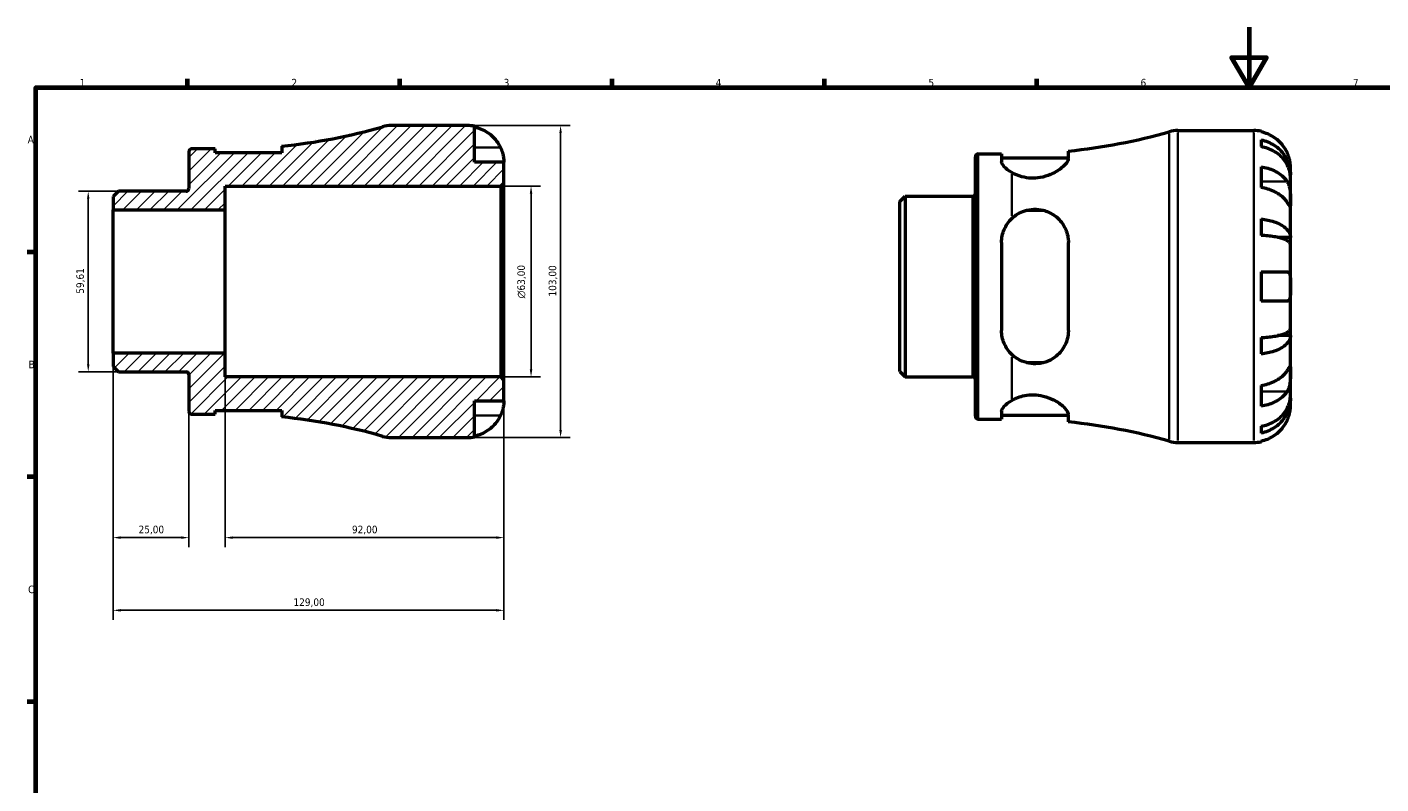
# Model space of a CAD drawing. Header units: millimetres. Extents: x 0 to 905, y 0 to 594.
# Tile 3 of 5: x 17 to 464, y 344 to 594. Entities that reach past the tile are written whole.
import ezdxf

# ---------------------------------------------------------------- set-up
doc = ezdxf.new("R2010")
doc.units = ezdxf.units.MM
for name, color, linetype, lineweight in [('Border (ISO)', 7, 'Continuous', 70), ('Dimension (ISO)', 7, 'Continuous', 25), ('Hatch (ISO)', 7, 'Continuous', 18), ('Visible (ISO)', 7, 'Continuous', 50), ('Visible Narrow (ISO)', 7, 'Continuous', 35)]:
    doc.layers.add(name, color=color, linetype=linetype, lineweight=lineweight)
doc.styles.add('Note Text (ISO)', font='tahoma.ttf')
doc.dimstyles.new('Default (ISO)', dxfattribs={"dimtxt": 2.5, "dimasz": 2.5, "dimexe": 3.175, "dimexo": 0, "dimgap": 0.762, "dimtad": 1, "dimrnd": 1e-08, "dimzin": 0, "dimtxsty": 'Note Text (ISO)', "dimcen": 0.09, "dimdle": 10, "dimclrd": 256, "dimclre": 256, "dimclrt": 232, "dimazin": 0, "dimtfac": 1.40208, "dimtmove": 0, "dimatfit": 3, "dimfxl": 1, "dimtolj": 1, "dimtzin": 0, "dimlwd": -1, "dimlwe": -1, "dimarcsym": 0})

# ---------------------------------------------------------------- blocks, each defined once
blk = doc.blocks.new('Borders Default Border')
at = {"layer": 'Border (ISO)'}
for p, q in [((70.08, 574), (70.08, 576.9)), ((140.17, 574), (140.17, 576.9)), ((210.25, 574), (210.25, 576.9)), ((280.33, 574), (280.33, 576.9)), ((350.42, 574), (350.42, 576.9)), ((20, 519.75), (17.1, 519.75)), ((20, 445.5), (17.1, 445.5)), ((20, 371.25), (17.1, 371.25))]:
    blk.add_line(p, q, dxfattribs=at)
at = {"layer": 'Border (ISO)', "flags": 128}
for points in [[(420.5, 594), (420.5, 574), (414.73, 584), (426.27, 584), (420.5, 574)], [(20, 20), (20, 574), (821, 574), (821, 20), (20, 20)]]:
    blk.add_lwpolyline(points, dxfattribs=at)
at = {"layer": 'Border (ISO)', "color": 232, "true_color": 0xca0064, "char_height": 2.5, "attachment_point": 7, "style": 'Note Text (ISO)'}
for s, insert in [('1', (34.48, 574.4)), ('2', (104.37, 574.4)), ('3', (174.43, 574.35)), ('4', (244.42, 574.4)), ('5', (314.64, 574.35)), ('6', (384.66, 574.35)), ('7', (454.77, 574.4)), ('A', (17.29, 555.62)), ('B', (17.59, 481.37)), ('C', (17.43, 407.08))]:
    blk.add_mtext(s, dxfattribs=dict(at, insert=insert))
blk = doc.blocks.new('*D7')
at = {"layer": 'Defpoints', "color": 0, "transparency": 16777216}
for p in [(37.29, 539.81), (47.29, 539.81), (47.29, 480.19)]:
    blk.add_point(p, dxfattribs=at)
at = {"layer": 'Dimension (ISO)', "transparency": 16777216}
for p, q in [((47.29, 539.81), (34.11, 539.81)), ((37.29, 482.69), (37.29, 537.31)), ((47.29, 480.19), (34.11, 480.19))]:
    blk.add_line(p, q, dxfattribs=at)
for points in [[(36.87, 537.31), (37.7, 537.31), (37.29, 539.81)], [(36.87, 482.69), (37.7, 482.69), (37.29, 480.19)]]:
    blk.add_solid(points, dxfattribs=at)
at = {"layer": 'Dimension (ISO)', "color": 232, "true_color": 0xca0064, "transparency": 16777216, "insert": (33.35, 505.97), "char_height": 2.5, "attachment_point": 1, "rotation": 90, "style": 'Note Text (ISO)'}
blk.add_mtext('\\A1;59,61', dxfattribs=at)
blk = doc.blocks.new('*D8')
at = {"layer": 'Defpoints', "color": 0, "transparency": 16777216}
for p in [(82.5, 486.38), (174.5, 477.47), (82.5, 425.47)]:
    blk.add_point(p, dxfattribs=at)
at = {"layer": 'Dimension (ISO)', "transparency": 16777216}
for p, q in [((82.5, 486.38), (82.5, 422.29)), ((174.5, 477.47), (174.5, 422.29)), ((172, 425.47), (85, 425.47))]:
    blk.add_line(p, q, dxfattribs=at)
for points in [[(85, 425.89), (85, 425.05), (82.5, 425.47)], [(172, 425.89), (172, 425.05), (174.5, 425.47)]]:
    blk.add_solid(points, dxfattribs=at)
at = {"layer": 'Dimension (ISO)', "color": 232, "true_color": 0xca0064, "transparency": 16777216, "insert": (124.35, 429.41), "char_height": 2.5, "attachment_point": 1, "style": 'Note Text (ISO)'}
blk.add_mtext('\\A1;92,00', dxfattribs=at)
blk = doc.blocks.new('*D9')
at = {"layer": 'Defpoints', "color": 0, "transparency": 16777216}
for p in [(173.47, 541.5), (183.47, 541.5), (173.47, 478.5)]:
    blk.add_point(p, dxfattribs=at)
at = {"layer": 'Dimension (ISO)', "transparency": 16777216}
for p, q in [((173.47, 541.5), (186.64, 541.5)), ((183.47, 481), (183.47, 539)), ((173.47, 478.5), (186.64, 478.5))]:
    blk.add_line(p, q, dxfattribs=at)
for points in [[(183.05, 539), (183.89, 539), (183.47, 541.5)], [(183.05, 481), (183.89, 481), (183.47, 478.5)]]:
    blk.add_solid(points, dxfattribs=at)
at = {"layer": 'Dimension (ISO)', "color": 232, "true_color": 0xca0064, "transparency": 16777216, "insert": (178.95, 504.44), "char_height": 2.5, "attachment_point": 1, "rotation": 90, "style": 'Note Text (ISO)'}
blk.add_mtext('\\A1;\\fAIGDT|b0|i0;\\H2.5000;\\ln\\fTahoma|b0|i0;\\H2.5000;63,00', dxfattribs=at)
blk = doc.blocks.new('*D10')
at = {"layer": 'Defpoints', "color": 0, "transparency": 16777216}
for p in [(162.37, 561.5), (162.37, 458.5), (193.22, 458.5)]:
    blk.add_point(p, dxfattribs=at)
at = {"layer": 'Dimension (ISO)', "transparency": 16777216}
for p, q in [((162.37, 561.5), (196.4, 561.5)), ((193.22, 559), (193.22, 461)), ((162.37, 458.5), (196.4, 458.5))]:
    blk.add_line(p, q, dxfattribs=at)
for points in [[(192.8, 559), (193.64, 559), (193.22, 561.5)], [(192.8, 461), (193.64, 461), (193.22, 458.5)]]:
    blk.add_solid(points, dxfattribs=at)
at = {"layer": 'Dimension (ISO)', "color": 232, "true_color": 0xca0064, "transparency": 16777216, "insert": (189.28, 505.05), "char_height": 2.5, "attachment_point": 1, "rotation": 90, "style": 'Note Text (ISO)'}
blk.add_mtext('\\A1;103,00', dxfattribs=at)
blk = doc.blocks.new('*D12')
at = {"layer": 'Defpoints', "color": 0, "transparency": 16777216}
for p in [(45.5, 486.38), (70.5, 467.15), (45.5, 425.47)]:
    blk.add_point(p, dxfattribs=at)
at = {"layer": 'Dimension (ISO)', "transparency": 16777216}
for p, q in [((45.5, 486.38), (45.5, 422.29)), ((70.5, 467.15), (70.5, 422.29)), ((68, 425.47), (48, 425.47))]:
    blk.add_line(p, q, dxfattribs=at)
for points in [[(48, 425.89), (48, 425.05), (45.5, 425.47)], [(68, 425.89), (68, 425.05), (70.5, 425.47)]]:
    blk.add_solid(points, dxfattribs=at)
at = {"layer": 'Dimension (ISO)', "color": 232, "true_color": 0xca0064, "transparency": 16777216, "insert": (53.89, 429.41), "char_height": 2.5, "attachment_point": 1, "style": 'Note Text (ISO)'}
blk.add_mtext('\\A1;25,00', dxfattribs=at)
blk = doc.blocks.new('*D13')
at = {"layer": 'Defpoints', "color": 0, "transparency": 16777216}
for p in [(45.5, 486.38), (174.5, 477.47), (45.5, 401.47)]:
    blk.add_point(p, dxfattribs=at)
at = {"layer": 'Dimension (ISO)', "transparency": 16777216}
for p, q in [((45.5, 486.38), (45.5, 398.3)), ((174.5, 477.47), (174.5, 398.3)), ((172, 401.47), (48, 401.47))]:
    blk.add_line(p, q, dxfattribs=at)
for points in [[(48, 401.89), (48, 401.05), (45.5, 401.47)], [(172, 401.89), (172, 401.05), (174.5, 401.47)]]:
    blk.add_solid(points, dxfattribs=at)
at = {"layer": 'Dimension (ISO)', "color": 232, "true_color": 0xca0064, "transparency": 16777216, "insert": (105.04, 405.41), "char_height": 2.5, "attachment_point": 1, "style": 'Note Text (ISO)'}
blk.add_mtext('\\A1;129,00', dxfattribs=at)

msp = doc.modelspace()

# ---------------------------------------------------------------- hatches: boundary and pattern name
at = {"layer": 'Hatch (ISO)'}
h = msp.add_hatch(dxfattribs=at)
h.set_pattern_fill('ANSI31', color=256, scale=25.4, style=0)
h.set_pattern_definition([(45, (0, 0), (-2.245064, 2.245064), [])])
edge = h.paths.add_edge_path()
edge.add_line((45.499, 481.981), (47.287, 480.193))
edge.add_line((47.287, 480.193), (69.574, 480.193))
edge.add_ellipse((69.574, 479.268), major_axis=(0, 0.925), ratio=1, start_angle=270, end_angle=360, ccw=False)
edge.add_line((70.499, 479.268), (70.499, 467.15))
edge.add_ellipse((71.424, 467.15), major_axis=(-0.925, 0), ratio=1, start_angle=0, end_angle=90)
edge.add_line((71.424, 466.225), (79.141, 466.225))
edge.add_line((79.141, 466.225), (79.141, 467.485))
edge.add_line((79.141, 467.485), (101.191, 467.485))
edge.add_line((101.191, 467.485), (101.191, 465.294))
edge.add_ellipse((82.499, 278.072), major_axis=(18.692, 187.222), ratio=1, start_angle=349.6626, end_angle=360, ccw=False)
edge.add_ellipse((137.329, 468.8), major_axis=(-2.846, -9.899), ratio=1, start_angle=0, end_angle=16.03899)
edge.add_line((137.329, 458.5), (162.374, 458.5))
edge.add_ellipse((162.374, 470.625), major_axis=(0, -12.125), ratio=1, start_angle=0, end_angle=11.53696)
edge.add_line((164.799, 458.745), (164.799, 470.625))
edge.add_line((164.799, 470.625), (174.499, 470.625))
edge.add_line((174.499, 470.625), (174.499, 477.47))
edge.add_line((174.499, 477.47), (173.469, 478.5))
edge.add_line((173.469, 478.5), (82.499, 478.5))
edge.add_line((82.499, 478.5), (82.499, 486.375))
edge.add_line((82.499, 486.375), (45.499, 486.375))
edge.add_line((45.499, 486.375), (45.499, 481.981))
edge = h.paths.add_edge_path()
edge.add_line((47.287, 539.807), (45.499, 538.019))
edge.add_line((45.499, 538.019), (45.499, 533.625))
edge.add_line((45.499, 533.625), (82.499, 533.625))
edge.add_line((82.499, 533.625), (82.499, 541.5))
edge.add_line((82.499, 541.5), (173.469, 541.5))
edge.add_line((173.469, 541.5), (174.499, 542.53))
edge.add_line((174.499, 542.53), (174.499, 549.375))
edge.add_line((174.499, 549.375), (164.799, 549.375))
edge.add_line((164.799, 549.375), (164.799, 561.255))
edge.add_ellipse((162.374, 549.375), major_axis=(2.425, 11.88), ratio=1, start_angle=0, end_angle=11.53696)
edge.add_line((162.374, 561.5), (137.329, 561.5))
edge.add_ellipse((137.329, 551.2), major_axis=(0, 10.3), ratio=1, start_angle=0, end_angle=16.03899)
edge.add_ellipse((82.499, 741.928), major_axis=(51.985, -180.829), ratio=1, start_angle=349.6626, end_angle=360, ccw=False)
edge.add_line((101.191, 554.706), (101.191, 552.515))
edge.add_line((101.191, 552.515), (79.141, 552.515))
edge.add_line((79.141, 552.515), (79.141, 553.775))
edge.add_line((79.141, 553.775), (71.424, 553.775))
edge.add_ellipse((71.424, 552.85), major_axis=(0, 0.925), ratio=1, start_angle=0, end_angle=90)
edge.add_line((70.499, 552.85), (70.499, 540.732))
edge.add_ellipse((69.574, 540.732), major_axis=(0.925, 0), ratio=1, start_angle=270, end_angle=360, ccw=False)
edge.add_line((69.574, 539.807), (47.287, 539.807))

# ---------------------------------------------------------------- linework, layer by layer
at = {"layer": 'Visible (ISO)'}
for p, q in [((162.374, 561.5), (137.329, 561.5)), ((164.799, 549.375), (164.799, 561.255)), ((396.985, 559.866), (422.029, 559.866)), ((424.454, 559.621), (424.454, 559.391)), ((101.191, 554.706), (101.191, 552.515)), ((424.454, 556.76), (424.454, 554.525)), ((70.499, 552.85), (70.499, 540.732)), ((79.141, 553.775), (71.424, 553.775)), ((79.141, 552.515), (79.141, 553.775)), ((101.191, 552.515), (79.141, 552.515)), ((330.154, 465.516), (330.154, 551.216)), ((331.079, 552.141), (338.796, 552.141)), ((338.796, 552.141), (338.796, 549.673)), ((338.796, 550.881), (360.846, 550.881)), ((360.846, 550.658), (360.846, 553.072)), ((174.499, 549.375), (164.799, 549.375)), ((174.499, 542.53), (174.499, 549.375)), ((424.454, 547.875), (424.454, 541.017)), ((434.154, 545.207), (434.154, 547.741)), ((82.499, 533.625), (82.499, 541.5)), ((82.499, 541.5), (173.469, 541.5)), ((173.469, 541.5), (174.499, 542.53)), ((173.469, 541.5), (173.469, 478.5)), ((174.499, 477.47), (174.499, 542.53)), ((434.154, 545.207), (434.102, 545.207)), ((434.154, 544.243), (434.154, 545.207)), ((434.154, 536.208), (434.154, 544.243)), ((47.287, 539.807), (45.499, 538.019)), ((45.499, 538.019), (45.499, 533.625)), ((69.574, 539.807), (47.287, 539.807)), ((305.154, 536.384), (306.942, 538.173)), ((305.154, 480.347), (305.154, 536.384)), ((306.942, 538.173), (329.229, 538.173)), ((306.942, 538.173), (306.942, 478.559)), ((45.499, 533.625), (82.499, 533.625)), ((45.499, 486.375), (45.499, 533.625)), ((82.499, 486.375), (82.499, 533.625)), ((347.056, 533.529), (352.586, 533.529)), ((434.154, 524.59), (434.154, 536.208)), ((424.454, 530.647), (424.454, 525.25)), ((434.154, 524.59), (429.862, 524.59)), ((434.154, 522.262), (434.154, 524.59)), ((338.796, 522.856), (338.796, 493.876)), ((360.846, 493.876), (360.846, 522.856)), ((434.154, 508.366), (434.154, 522.262)), ((424.454, 513.216), (424.454, 503.516)), ((434.154, 494.469), (434.154, 508.366)), ((434.154, 492.141), (429.862, 492.141)), ((434.154, 492.141), (434.154, 494.469)), ((434.154, 480.523), (434.154, 492.141)), ((424.454, 491.482), (424.454, 486.085)), ((82.499, 486.375), (45.499, 486.375)), ((45.499, 486.375), (45.499, 481.981)), ((82.499, 478.5), (82.499, 486.375)), ((352.586, 483.203), (347.056, 483.203)), ((45.499, 481.981), (47.287, 480.193)), ((47.287, 480.193), (69.574, 480.193)), ((70.499, 479.268), (70.499, 467.15)), ((173.469, 478.5), (82.499, 478.5)), ((174.499, 477.47), (173.469, 478.5)), ((305.154, 480.347), (306.942, 478.559)), ((306.942, 478.559), (329.229, 478.559)), ((434.154, 472.489), (434.154, 480.523)), ((174.499, 470.625), (174.499, 477.47)), ((424.454, 475.715), (424.454, 468.856)), ((164.799, 458.745), (164.799, 470.625)), ((164.799, 470.625), (174.499, 470.625)), ((434.154, 471.525), (434.102, 471.525)), ((434.154, 471.525), (434.154, 472.489)), ((434.154, 468.991), (434.154, 471.525)), ((71.424, 466.225), (79.141, 466.225)), ((79.141, 466.225), (79.141, 467.485)), ((79.141, 467.485), (101.191, 467.485)), ((101.191, 467.485), (101.191, 465.294)), ((338.796, 467.059), (338.796, 464.591)), ((338.796, 465.851), (360.846, 465.851)), ((360.846, 463.66), (360.846, 466.073)), ((331.079, 464.591), (338.796, 464.591)), ((424.454, 462.207), (424.454, 459.972)), ((137.329, 458.5), (162.374, 458.5)), ((396.985, 456.866), (422.029, 456.866)), ((424.454, 457.341), (424.454, 457.111))]:
    msp.add_line(p, q, dxfattribs=at)
for centre, radius, start, end in [((82.499, 741.928), 188.153, 275.70159, 286.03899), ((137.329, 551.2), 10.3, 90, 106.03899), ((162.374, 549.375), 12.125, 78.46304, 90), ((342.154, 740.294), 188.153, 275.70159, 286.03899), ((396.985, 549.566), 10.3, 90, 106.03899), ((422.029, 547.741), 12.125, 78.46304, 90), ((71.424, 552.85), 0.925, 90, 180), ((331.079, 551.216), 0.925, 90, 180), ((69.574, 540.732), 0.925, 270, 0), ((329.229, 539.098), 0.925, 270, 0), ((69.574, 479.268), 0.925, 0, 90), ((329.229, 477.634), 0.925, 0, 90), ((71.424, 467.15), 0.925, 180, 270), ((82.499, 278.072), 188.153, 73.96101, 84.29841), ((331.079, 465.516), 0.925, 180, 270), ((342.154, 276.438), 188.153, 73.96101, 84.29841), ((137.329, 468.8), 10.3, 253.96101, 270), ((162.374, 470.625), 12.125, 270, 281.53696), ((396.985, 467.166), 10.3, 253.96101, 270), ((422.029, 468.991), 12.125, 270, 281.53696)]:
    msp.add_arc(centre, radius, start, end, dxfattribs=at)
for points, knots in [([(164.799, 561.025), (165.575, 560.866), (166.334, 560.626), (167.696, 560.06), (168.423, 559.678), (169.779, 558.77), (170.409, 558.243), (171.468, 557.181), (171.995, 556.547), (172.802, 555.334), (173.112, 554.775), (173.367, 554.225)], [0.2300371, 0.2300371, 0.2300371, 0.2300371, 0.4481544, 0.4481544, 0.6727436, 0.6727436, 0.8973328, 0.8973328, 1.1227327, 1.1227327, 1.2981486, 1.2981486, 1.2981486, 1.2981486]), ([(433.022, 552.591), (432.768, 553.141), (432.457, 553.7), (431.65, 554.913), (431.123, 555.546), (430.064, 556.609), (429.434, 557.135), (428.078, 558.044), (427.351, 558.426), (425.989, 558.992), (425.23, 559.232), (424.454, 559.391)], [5.9143146, 5.9143146, 5.9143146, 5.9143146, 6.0897305, 6.0897305, 6.3151304, 6.3151304, 6.5397196, 6.5397196, 6.7643088, 6.7643088, 6.9824261, 6.9824261, 6.9824261, 6.9824261]), ([(173.367, 554.225), (173.437, 554.073), (173.505, 553.92), (173.685, 553.487), (173.791, 553.207), (173.992, 552.614), (174.083, 552.304), (174.276, 551.543), (174.353, 551.119), (174.461, 550.325), (174.482, 549.984), (174.501, 549.502), (174.499, 549.375), (174.499, 549.375)], [-0.77507703, -0.77507703, -0.77507703, -0.77507703, -0.72560399, -0.72560399, -0.63594265, -0.63594265, -0.53365641, -0.53365641, -0.3753162, -0.3753162, -0.19216783, -0.19216783, 0, 0, 0, 0]), ([(424.454, 556.76), (425.231, 556.606), (425.99, 556.374), (427.354, 555.826), (428.08, 555.457), (429.436, 554.577), (430.066, 554.068), (431.125, 553.04), (431.651, 552.428), (432.559, 551.109), (432.94, 550.403), (433.515, 549.057), (433.76, 548.293), (434.08, 546.733), (434.154, 545.936), (434.154, 545.207)], [0.2300349, 0.2300349, 0.2300349, 0.2300349, 0.4483378, 0.4483378, 0.6728957, 0.6728957, 0.8974535, 0.8974535, 1.1226267, 1.1226267, 1.3478, 1.3478, 1.5738057, 1.5738057, 1.7998115, 1.7998115, 1.7998115, 1.7998115]), ([(434.154, 544.243), (434.154, 544.892), (434.08, 545.601), (433.76, 546.989), (433.515, 547.669), (432.94, 548.867), (432.559, 549.495), (431.651, 550.669), (431.125, 551.214), (430.066, 552.128), (429.436, 552.582), (428.08, 553.365), (427.354, 553.694), (425.99, 554.181), (425.231, 554.387), (424.454, 554.525)], [5.4054322, 5.4054322, 5.4054322, 5.4054322, 5.6314379, 5.6314379, 5.8574437, 5.8574437, 6.0826169, 6.0826169, 6.3077901, 6.3077901, 6.5323479, 6.5323479, 6.7569058, 6.7569058, 6.9752088, 6.9752088, 6.9752088, 6.9752088]), ([(360.846, 550.658), (360.846, 550.636), (360.846, 550.613), (360.83, 550.302), (360.723, 549.984), (360.155, 548.954), (359.442, 548.171), (357.521, 546.654), (356.317, 545.911), (353.879, 544.879), (352.741, 544.526), (350.543, 544.148), (349.536, 544.08), (347.464, 544.168), (346.441, 544.335), (344.218, 544.934), (343.096, 545.425), (342.154, 545.968)], [-2.7394044, -2.7394044, -2.7394044, -2.7394044, -2.7184843, -2.7184843, -2.4585309, -2.4585309, -1.9352012, -1.9352012, -1.4267971, -1.4267971, -1.0533024, -1.0533024, -0.7487598, -0.7487598, -0.4259632, -0.4259632, -0.0001261, -0.0001261, -0.0001261, -0.0001261]), ([(434.154, 547.741), (434.154, 547.741), (434.154, 547.799), (434.15, 548.043), (434.144, 548.238), (434.099, 548.826), (434.05, 549.254), (433.886, 550.091), (433.799, 550.455), (433.603, 551.115), (433.508, 551.401), (433.29, 551.981), (433.168, 552.274), (433.031, 552.572), (433.026, 552.581), (433.022, 552.591)], [-3.37535926, -3.37535926, -3.37535926, -3.37535926, -3.24472064, -3.24472064, -3.10081281, -3.10081281, -2.91318515, -2.91318515, -2.78540812, -2.78540812, -2.69094331, -2.69094331, -2.59427293, -2.59427293, -2.59108226, -2.59108226, -2.59108226, -2.59108226]), ([(342.154, 545.968), (341.143, 546.551), (340.276, 547.229), (339.098, 548.537), (338.796, 549.163), (338.796, 549.673)], [0.84560513, 0.84560513, 0.84560513, 0.84560513, 1.30162206, 1.30162206, 1.76366167, 1.76366167, 1.76366167, 1.76366167]), ([(424.454, 547.875), (425.23, 547.763), (425.989, 547.594), (427.351, 547.193), (428.078, 546.923), (429.434, 546.281), (430.064, 545.908), (431.123, 545.157), (431.65, 544.709), (432.457, 543.852), (432.768, 543.456), (433.022, 543.067)], [0.2300371, 0.2300371, 0.2300371, 0.2300371, 0.4481544, 0.4481544, 0.6727436, 0.6727436, 0.8973328, 0.8973328, 1.1227327, 1.1227327, 1.2981486, 1.2981486, 1.2981486, 1.2981486]), ([(433.022, 536.208), (432.768, 536.597), (432.457, 536.993), (431.65, 537.85), (431.123, 538.298), (430.064, 539.049), (429.434, 539.422), (428.078, 540.064), (427.351, 540.334), (425.989, 540.735), (425.23, 540.904), (424.454, 541.017)], [5.9143146, 5.9143146, 5.9143146, 5.9143146, 6.0897305, 6.0897305, 6.3151304, 6.3151304, 6.5397196, 6.5397196, 6.7643088, 6.7643088, 6.9824261, 6.9824261, 6.9824261, 6.9824261]), ([(433.022, 543.067), (433.076, 542.985), (433.128, 542.9), (433.31, 542.577), (433.429, 542.321), (433.646, 541.745), (433.742, 541.426), (433.933, 540.606), (434.008, 540.097), (434.116, 538.969), (434.137, 538.362), (434.156, 537.201), (434.154, 536.662), (434.154, 536.208)], [-0.78090098, -0.78090098, -0.78090098, -0.78090098, -0.74249641, -0.74249641, -0.64168011, -0.64168011, -0.53308797, -0.53308797, -0.37727943, -0.37727943, -0.19250343, -0.19250343, 0, 0, 0, 0]), ([(342.154, 530.778), (342.763, 531.368), (343.447, 531.894), (344.887, 532.748), (345.63, 533.087), (347.383, 533.656), (348.393, 533.837), (350.474, 533.911), (351.505, 533.799), (353.755, 533.237), (354.914, 532.711), (357.272, 531.139), (358.381, 529.979), (359.962, 527.415), (360.484, 526.031), (360.801, 523.999), (360.846, 523.43), (360.846, 522.856)], [-2.990461, -2.990461, -2.990461, -2.990461, -2.7141454, -2.7141454, -2.4605799, -2.4605799, -2.1490724, -2.1490724, -1.833091, -1.833091, -1.4313868, -1.4313868, -0.9070069, -0.9070069, -0.4259112, -0.4259112, -0.2429779, -0.2429779, -0.2429779, -0.2429779]), ([(434.154, 536.208), (434.154, 535.94), (434.154, 535.704), (434.151, 535.294), (434.148, 535.125), (434.124, 534.849), (434.096, 534.776), (433.985, 534.802), (433.905, 534.892), (433.707, 535.166), (433.61, 535.31), (433.387, 535.648), (433.263, 535.838), (433.093, 536.1), (433.058, 536.154), (433.022, 536.208)], [0, 0, 0, 0, 0.11375655, 0.11375655, 0.23538098, 0.23538098, 0.39430899, 0.39430899, 0.54630686, 0.54630686, 0.65204055, 0.65204055, 0.75381821, 0.75381821, 0.77933795, 0.77933795, 0.77933795, 0.77933795]), ([(338.796, 522.856), (338.796, 524.309), (339.098, 525.827), (340.276, 528.569), (341.143, 529.8), (342.154, 530.778)], [1.68610522, 1.68610522, 1.68610522, 1.68610522, 2.14814484, 2.14814484, 2.60416176, 2.60416176, 2.60416176, 2.60416176]), ([(424.454, 530.647), (425.231, 530.566), (425.99, 530.444), (427.354, 530.157), (428.08, 529.964), (429.436, 529.503), (430.066, 529.235), (431.125, 528.697), (431.651, 528.376), (432.559, 527.684), (432.94, 527.314), (433.515, 526.609), (433.76, 526.208), (434.08, 525.39), (434.154, 524.973), (434.154, 524.59)], [0.2300349, 0.2300349, 0.2300349, 0.2300349, 0.4483378, 0.4483378, 0.6728957, 0.6728957, 0.8974535, 0.8974535, 1.1226267, 1.1226267, 1.3478, 1.3478, 1.5738057, 1.5738057, 1.7998115, 1.7998115, 1.7998115, 1.7998115]), ([(434.154, 522.262), (434.154, 522.451), (434.08, 522.657), (433.76, 523.06), (433.515, 523.258), (432.94, 523.606), (432.559, 523.788), (431.651, 524.13), (431.125, 524.288), (430.066, 524.554), (429.436, 524.685), (428.08, 524.913), (427.354, 525.008), (425.99, 525.15), (425.231, 525.21), (424.454, 525.25)], [5.4054322, 5.4054322, 5.4054322, 5.4054322, 5.6314379, 5.6314379, 5.8574437, 5.8574437, 6.0826169, 6.0826169, 6.3077901, 6.3077901, 6.5323479, 6.5323479, 6.7569058, 6.7569058, 6.9752088, 6.9752088, 6.9752088, 6.9752088]), ([(424.454, 513.216), (425.23, 513.216), (425.989, 513.216), (427.351, 513.216), (428.078, 513.216), (429.434, 513.216), (430.064, 513.216), (431.123, 513.216), (431.65, 513.216), (432.457, 513.216), (432.768, 513.216), (433.022, 513.216)], [0.2300371, 0.2300371, 0.2300371, 0.2300371, 0.4481544, 0.4481544, 0.6727436, 0.6727436, 0.8973328, 0.8973328, 1.1227327, 1.1227327, 1.2981486, 1.2981486, 1.2981486, 1.2981486]), ([(433.022, 513.216), (433.092, 513.216), (433.16, 513.209), (433.341, 513.167), (433.446, 513.116), (433.647, 512.952), (433.738, 512.832), (433.931, 512.44), (434.008, 512.128), (434.117, 511.312), (434.137, 510.798), (434.156, 509.641), (434.154, 509.006), (434.154, 508.366)], [-0.77507703, -0.77507703, -0.77507703, -0.77507703, -0.72560399, -0.72560399, -0.63594265, -0.63594265, -0.53365641, -0.53365641, -0.3753162, -0.3753162, -0.19216783, -0.19216783, 0, 0, 0, 0]), ([(434.154, 508.366), (434.154, 507.93), (434.154, 507.497), (434.15, 506.615), (434.144, 506.175), (434.099, 505.246), (434.05, 504.793), (433.886, 504.189), (433.799, 503.992), (433.603, 503.736), (433.508, 503.655), (433.29, 503.545), (433.168, 503.518), (433.031, 503.516), (433.026, 503.516), (433.022, 503.516)], [-3.37535926, -3.37535926, -3.37535926, -3.37535926, -3.24472064, -3.24472064, -3.10081281, -3.10081281, -2.91318515, -2.91318515, -2.78540812, -2.78540812, -2.69094331, -2.69094331, -2.59427293, -2.59427293, -2.59108226, -2.59108226, -2.59108226, -2.59108226]), ([(433.022, 503.516), (432.768, 503.516), (432.457, 503.516), (431.65, 503.516), (431.123, 503.516), (430.064, 503.516), (429.434, 503.516), (428.078, 503.516), (427.351, 503.516), (425.989, 503.516), (425.23, 503.516), (424.454, 503.516)], [5.9143146, 5.9143146, 5.9143146, 5.9143146, 6.0897305, 6.0897305, 6.3151304, 6.3151304, 6.5397196, 6.5397196, 6.7643088, 6.7643088, 6.9824261, 6.9824261, 6.9824261, 6.9824261]), ([(342.154, 485.954), (341.143, 486.932), (340.276, 488.163), (339.098, 490.905), (338.796, 492.423), (338.796, 493.876)], [0.84560513, 0.84560513, 0.84560513, 0.84560513, 1.30162206, 1.30162206, 1.76366167, 1.76366167, 1.76366167, 1.76366167]), ([(360.846, 493.876), (360.846, 493.81), (360.846, 493.744), (360.83, 492.857), (360.723, 492.051), (360.155, 489.709), (359.442, 488.267), (357.521, 485.839), (356.317, 484.828), (353.879, 483.559), (352.741, 483.174), (350.543, 482.829), (349.536, 482.808), (347.464, 483.052), (346.441, 483.33), (344.218, 484.282), (343.096, 485.042), (342.154, 485.954)], [-2.7394044, -2.7394044, -2.7394044, -2.7394044, -2.7184843, -2.7184843, -2.4585309, -2.4585309, -1.9352012, -1.9352012, -1.4267971, -1.4267971, -1.0533024, -1.0533024, -0.7487598, -0.7487598, -0.4259632, -0.4259632, -0.0001261, -0.0001261, -0.0001261, -0.0001261]), ([(424.454, 491.482), (425.231, 491.522), (425.99, 491.581), (427.354, 491.723), (428.08, 491.819), (429.436, 492.046), (430.066, 492.178), (431.125, 492.444), (431.651, 492.602), (432.559, 492.943), (432.94, 493.126), (433.515, 493.474), (433.76, 493.671), (434.08, 494.075), (434.154, 494.281), (434.154, 494.469)], [0.2300349, 0.2300349, 0.2300349, 0.2300349, 0.4483378, 0.4483378, 0.6728957, 0.6728957, 0.8974535, 0.8974535, 1.1226267, 1.1226267, 1.3478, 1.3478, 1.5738057, 1.5738057, 1.7998115, 1.7998115, 1.7998115, 1.7998115]), ([(434.154, 492.141), (434.154, 491.759), (434.08, 491.341), (433.76, 490.523), (433.515, 490.123), (432.94, 489.418), (432.559, 489.047), (431.651, 488.356), (431.125, 488.035), (430.066, 487.496), (429.436, 487.229), (428.08, 486.768), (427.354, 486.574), (425.99, 486.287), (425.231, 486.166), (424.454, 486.085)], [5.4054322, 5.4054322, 5.4054322, 5.4054322, 5.6314379, 5.6314379, 5.8574437, 5.8574437, 6.0826169, 6.0826169, 6.3077901, 6.3077901, 6.5323479, 6.5323479, 6.7569058, 6.7569058, 6.9752088, 6.9752088, 6.9752088, 6.9752088]), ([(424.454, 475.715), (425.23, 475.828), (425.989, 475.997), (427.351, 476.397), (428.078, 476.667), (429.434, 477.31), (430.064, 477.683), (431.123, 478.434), (431.65, 478.882), (432.457, 479.739), (432.768, 480.135), (433.022, 480.523)], [0.2300371, 0.2300371, 0.2300371, 0.2300371, 0.4481544, 0.4481544, 0.6727436, 0.6727436, 0.8973328, 0.8973328, 1.1227327, 1.1227327, 1.2981486, 1.2981486, 1.2981486, 1.2981486]), ([(433.022, 480.523), (433.076, 480.605), (433.128, 480.685), (433.31, 480.964), (433.429, 481.147), (433.646, 481.476), (433.742, 481.616), (433.933, 481.873), (434.008, 481.95), (434.116, 481.937), (434.137, 481.814), (434.156, 481.336), (434.154, 480.977), (434.154, 480.523)], [-0.78090098, -0.78090098, -0.78090098, -0.78090098, -0.74249641, -0.74249641, -0.64168011, -0.64168011, -0.53308797, -0.53308797, -0.37727943, -0.37727943, -0.19250343, -0.19250343, 0, 0, 0, 0]), ([(434.154, 480.523), (434.154, 480.255), (434.154, 479.957), (434.151, 479.288), (434.148, 478.918), (434.124, 478.025), (434.096, 477.499), (433.985, 476.469), (433.905, 475.977), (433.707, 475.186), (433.61, 474.879), (433.387, 474.317), (433.263, 474.063), (433.093, 473.775), (433.058, 473.719), (433.022, 473.665)], [0, 0, 0, 0, 0.11375655, 0.11375655, 0.23538098, 0.23538098, 0.39430899, 0.39430899, 0.54630686, 0.54630686, 0.65204055, 0.65204055, 0.75381821, 0.75381821, 0.77933795, 0.77933795, 0.77933795, 0.77933795]), ([(174.499, 470.625), (174.499, 470.625), (174.499, 470.566), (174.495, 470.323), (174.489, 470.128), (174.444, 469.54), (174.395, 469.111), (174.231, 468.275), (174.144, 467.911), (173.948, 467.251), (173.853, 466.965), (173.635, 466.385), (173.513, 466.092), (173.376, 465.794), (173.371, 465.785), (173.367, 465.775)], [-3.37535926, -3.37535926, -3.37535926, -3.37535926, -3.24472064, -3.24472064, -3.10081281, -3.10081281, -2.91318515, -2.91318515, -2.78540812, -2.78540812, -2.69094331, -2.69094331, -2.59427293, -2.59427293, -2.59108226, -2.59108226, -2.59108226, -2.59108226]), ([(338.796, 467.059), (338.796, 467.568), (339.098, 468.195), (340.276, 469.503), (341.143, 470.18), (342.154, 470.763)], [1.68610522, 1.68610522, 1.68610522, 1.68610522, 2.14814484, 2.14814484, 2.60416176, 2.60416176, 2.60416176, 2.60416176]), ([(342.154, 470.763), (342.763, 471.115), (343.447, 471.444), (344.887, 471.984), (345.63, 472.201), (347.383, 472.547), (348.393, 472.64), (350.474, 472.595), (351.505, 472.454), (353.755, 471.911), (354.914, 471.458), (357.272, 470.26), (358.381, 469.466), (359.962, 467.994), (360.484, 467.307), (360.801, 466.483), (360.846, 466.27), (360.846, 466.073)], [-2.990461, -2.990461, -2.990461, -2.990461, -2.7141454, -2.7141454, -2.4605799, -2.4605799, -2.1490724, -2.1490724, -1.833091, -1.833091, -1.4313868, -1.4313868, -0.9070069, -0.9070069, -0.4259112, -0.4259112, -0.2429779, -0.2429779, -0.2429779, -0.2429779]), ([(433.022, 473.665), (432.768, 473.276), (432.457, 472.88), (431.65, 472.023), (431.123, 471.575), (430.064, 470.824), (429.434, 470.451), (428.078, 469.808), (427.351, 469.538), (425.989, 469.138), (425.23, 468.969), (424.454, 468.856)], [5.9143146, 5.9143146, 5.9143146, 5.9143146, 6.0897305, 6.0897305, 6.3151304, 6.3151304, 6.5397196, 6.5397196, 6.7643088, 6.7643088, 6.9824261, 6.9824261, 6.9824261, 6.9824261]), ([(424.454, 462.207), (425.231, 462.344), (425.99, 462.551), (427.354, 463.038), (428.08, 463.367), (429.436, 464.15), (430.066, 464.603), (431.125, 465.518), (431.651, 466.063), (432.559, 467.236), (432.94, 467.865), (433.515, 469.063), (433.76, 469.742), (434.08, 471.131), (434.154, 471.84), (434.154, 472.489)], [0.2300349, 0.2300349, 0.2300349, 0.2300349, 0.4483378, 0.4483378, 0.6728957, 0.6728957, 0.8974535, 0.8974535, 1.1226267, 1.1226267, 1.3478, 1.3478, 1.5738057, 1.5738057, 1.7998115, 1.7998115, 1.7998115, 1.7998115]), ([(434.154, 471.525), (434.154, 470.795), (434.08, 469.999), (433.76, 468.438), (433.515, 467.675), (432.94, 466.329), (432.559, 465.623), (431.651, 464.304), (431.125, 463.691), (430.066, 462.664), (429.436, 462.154), (428.08, 461.275), (427.354, 460.905), (425.99, 460.358), (425.231, 460.126), (424.454, 459.972)], [5.4054322, 5.4054322, 5.4054322, 5.4054322, 5.6314379, 5.6314379, 5.8574437, 5.8574437, 6.0826169, 6.0826169, 6.3077901, 6.3077901, 6.5323479, 6.5323479, 6.7569058, 6.7569058, 6.9752088, 6.9752088, 6.9752088, 6.9752088]), ([(173.367, 465.775), (173.112, 465.225), (172.802, 464.666), (171.995, 463.453), (171.468, 462.819), (170.409, 461.757), (169.779, 461.23), (168.423, 460.322), (167.696, 459.94), (166.334, 459.374), (165.575, 459.134), (164.799, 458.975)], [5.9143146, 5.9143146, 5.9143146, 5.9143146, 6.0897305, 6.0897305, 6.3151304, 6.3151304, 6.5397196, 6.5397196, 6.7643088, 6.7643088, 6.9824261, 6.9824261, 6.9824261, 6.9824261]), ([(433.022, 464.141), (433.092, 464.293), (433.16, 464.446), (433.341, 464.879), (433.446, 465.159), (433.647, 465.752), (433.738, 466.062), (433.931, 466.822), (434.008, 467.247), (434.117, 468.041), (434.137, 468.381), (434.156, 468.864), (434.154, 468.991), (434.154, 468.991)], [-0.77507703, -0.77507703, -0.77507703, -0.77507703, -0.72560399, -0.72560399, -0.63594265, -0.63594265, -0.53365641, -0.53365641, -0.3753162, -0.3753162, -0.19216783, -0.19216783, 0, 0, 0, 0]), ([(424.454, 457.341), (425.23, 457.5), (425.989, 457.739), (427.351, 458.305), (428.078, 458.687), (429.434, 459.596), (430.064, 460.123), (431.123, 461.185), (431.65, 461.819), (432.457, 463.031), (432.768, 463.591), (433.022, 464.141)], [0.2300371, 0.2300371, 0.2300371, 0.2300371, 0.4481544, 0.4481544, 0.6727436, 0.6727436, 0.8973328, 0.8973328, 1.1227327, 1.1227327, 1.2981486, 1.2981486, 1.2981486, 1.2981486])]:
    msp.add_open_spline(points, degree=3, knots=knots, dxfattribs=at)
at = {"layer": 'Visible Narrow (ISO)'}
for p, q in [((394.139, 457.896), (394.139, 558.836)), ((396.985, 559.232), (396.985, 457.5)), ((422.029, 457.5), (422.029, 559.232)), ((172.938, 554.225), (165.227, 554.225)), ((331.079, 551.602), (331.079, 465.13)), ((342.154, 531.703), (342.154, 545.401)), ((432.593, 543.067), (424.882, 543.067)), ((329.229, 478.926), (329.229, 537.806)), ((342.154, 471.33), (342.154, 485.028)), ((432.593, 473.665), (424.882, 473.665)), ((172.938, 465.775), (165.227, 465.775))]:
    msp.add_line(p, q, dxfattribs=at)

# ---------------------------------------------------------------- block references
msp.add_blockref('Borders Default Border', (0, 0))

# ---------------------------------------------------------------- dimensions: what is measured, and where the dimension line sits
at = {"layer": 'Dimension (ISO)'}
for base, p1, p2, angle, picture, middle in [((193.22, 458.5), (162.374, 561.5), (162.374, 458.5), 90, '*D10', (193.22, 510)), ((37.287, 539.807), (47.287, 480.193), (47.287, 539.807), 270, '*D7', (37.287, 510)), ((45.499, 425.47), (70.499, 467.15), (45.499, 486.375), 180, '*D12', (57.999, 425.47)), ((45.499, 401.47), (174.499, 477.47), (45.499, 486.375), 180, '*D13', (109.999, 401.47)), ((82.499, 425.47), (174.499, 477.47), (82.499, 486.375), 180, '*D8', (128.499, 425.47))]:
    dim = msp.add_linear_dim(base=base, p1=p1, p2=p2, angle=angle, dimstyle='Default (ISO)', override={"dimdec": 2, "dimtp": 0, "dimtm": 0, "dimtdec": 2, "dimtofl": 0, "dimatfit": 1}, dxfattribs=at)
    dim.commit()
    dim.dimension.update_dxf_attribs({"geometry": picture, "text_midpoint": middle, "dimtype": 160})
dim = msp.add_linear_dim(base=(183.469, 541.5), p1=(173.469, 478.5), p2=(173.469, 541.5), angle=90, text='\\fAIGDT|b0|i0;\\H2.5000;\\ln\\fTahoma|b0|i0;\\H2.5000;<>', dimstyle='Default (ISO)', override={"dimdec": 2, "dimtp": 0, "dimtm": 0, "dimtdec": 2, "dimtofl": 0, "dimatfit": 1}, dxfattribs=at)
dim.commit()
dim.dimension.update_dxf_attribs({"geometry": '*D9', "text_midpoint": (183.469, 510), "dimtype": 160})

doc.saveas('drawing.dxf')
